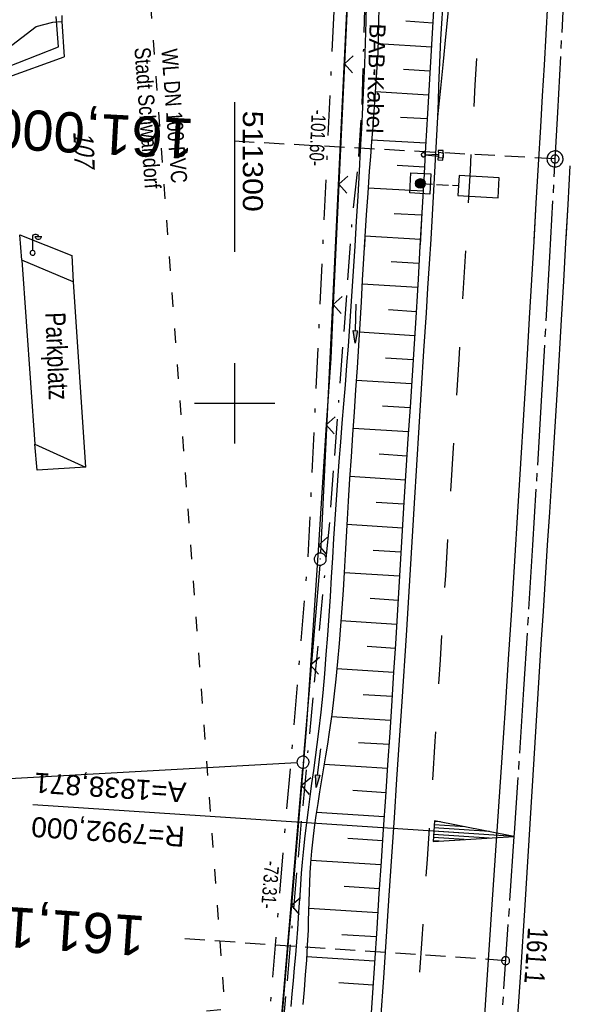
# Model space of a CAD drawing. Extents: x 510932 to 511602, y 463659 to 464636.
# Tile 66 of 81: x 511273 to 511342, y 464425 to 464548. Entities that reach past the tile are written whole.
import ezdxf
from ezdxf.enums import TextEntityAlignment as Align

# ---------------------------------------------------------------- set-up
doc = ezdxf.new("R2010")
doc.units = 0
doc.header["$LTSCALE"] = 10
doc.header["$MEASUREMENT"] = 0
for name, pattern in [('ACAD_ISO03W100', [30, 12, -18]), ('ACAD_ISO16W100', [73, 15, -6.5, 15, -6.5, 15, -7, 1, -7]), ('ACHSE', [5.5, 4, -0.5, 0.5, -0.5]), ('AUSGEZOGEN', [0]), ('LT00', [0]), ('LT02', [0.4, 0.2, -0.2]), ('LT08', [0.42, 0.2, -0.1, 0.02, -0.1]), ('LT12', [0.4, 0.3, -0.1]), ('LT17', [0.15, 0.1, -0.05])]:
    doc.linetypes.add(name, pattern=pattern)
doc.layers.get('0').update_dxf_attribs({"linetype": 'LT00'})
for name, color, linetype in [('--EK_FBR', 1, 'LT00'), ('--EK_ST-93-1', 30, 'LT17'), ('--EL_DFK_AB_L', 21, 'LT00'), ('--EL_DFK_AB_P', 7, 'LT00'), ('-AX-093', 35, 'ACHSE'), ('-EL-93-1', 20, 'LT00'), ('-ST-93-1', 250, 'LT00'), ('-ST-93-5', 250, 'LT00'), ('ABSTAND', 8, 'LT00'), ('BAB-KABEL', 220, 'ACAD_ISO16W100'), ('BAB-KABEL_TEXT', 221, 'Continuous'), ('DFK_AB_L', 21, 'LT00'), ('DFK_AB_P', 7, 'LT00'), ('DFK_BES-WEGE', 255, 'LT00'), ('DFK_FLUR_NR', 250, 'LT00'), ('DFK_KATASTER', 250, 'LT00'), ('DFK_TOPO-ANL', 252, 'LT00'), ('DFK_TOPO-SYM', 252, 'LT00'), ('GEMEINDEGRENZE', 3, 'LT08'), ('PFEIL', 140, 'AUSGEZOGEN'), ('V103_AFBR_BAB', 250, 'LT00'), ('V103_BOESCH', 250, 'LT00'), ('V103_BOSCHUNG', 250, 'LT00'), ('V103_GRABEN', 250, 'LT00'), ('V103_LD_MARK', 250, 'LT00'), ('V103_LG_MARK', 250, 'LT02'), ('V103_RASTER', 250, 'LT00'), ('V103_SCHILD_K', 1, 'LT00'), ('V103_ZAUN', 40, 'LT00'), ('V104_AFBR_BAB', 250, 'LT00'), ('V104_BOESCH', 250, 'LT00'), ('V104_BOSCHUNG', 250, 'LT00'), ('V104_GRABEN', 250, 'LT00'), ('V104_LD_MARK', 250, 'LT00'), ('V104_LG_MARK', 250, 'LT02'), ('V104_RASTER', 250, 'LT00'), ('V104_SCHILD_K', 1, 'LT00'), ('V104_ZAUN', 40, 'LT00'), ('VERKEHRSZEICH-BRÜ', 11, 'Continuous'), ('WASSERLTG', 130, 'ACAD_ISO03W100'), ('WASSERLTG_TEXT', 130, 'Continuous')]:
    doc.layers.add(name, color=color, linetype=linetype)
doc.styles.add('Arial', font='ARIAL.TTF')
doc.styles.add('Beschrift', font='ARIAL.TTF')
doc.styles.get("Standard").update_dxf_attribs({"font": 'ARIAL.TTF'})
doc.styles.add('Versorgungsltg', font='ARIAL.TTF', dxfattribs={"width": 0.8, "height": 2})

# ---------------------------------------------------------------- blocks, each defined once
blk = doc.blocks.new('SYMB7317')
at = {"color": 0, "linetype": 'ByBlock'}
blk.add_line((0, 0.061), (0, 0.4), dxfattribs=at)
for points in [[(0, 0.4), (0.004222, 0.423941), (0.016377, 0.444995), (0.035, 0.460622), (0.057845, 0.468937), (0.082155, 0.468937), (0.105, 0.460622), (0.123623, 0.444995), (0.135779, 0.423941), (0.14, 0.4)], [(0.23, 0.4), (0.21, 0.4), (0.14, 0.4), (0.07, 0.4), (0.05, 0.4)], [(0.21, 0.4), (0.205779, 0.376059), (0.193623, 0.355005), (0.175, 0.339378), (0.152155, 0.331063), (0.127845, 0.331063), (0.105, 0.339378), (0.086377, 0.355005), (0.074222, 0.376059), (0.07, 0.4)], [(0.061, 0), (0.056881, 0.022036), (0.04508, 0.041095), (0.02719, 0.054605), (0.005628, 0.06074), (-0.016693, 0.058671), (-0.036761, 0.048679), (-0.051863, 0.032112), (-0.059961, 0.011209), (-0.059961, -0.011209)], [(0.005628, -0.06074), (0.02719, -0.054605), (0.04508, -0.041095), (0.056881, -0.022036), (0.061, 0)], [(-0.059961, -0.011209), (-0.051863, -0.032112), (-0.036761, -0.048679), (-0.016693, -0.058671), (0.005628, -0.06074)]]:
    blk.add_lwpolyline(points, dxfattribs=at)
blk = doc.blocks.new('SYMB0003')
at = {"color": 0, "linetype": 'ByBlock'}
for p, q in [((-0.015712, 0), (0.010166, 0.012015)), ((0, -0.021257), (-0.015712, 0)), ((0.010166, 0.012015), (0, -0.021257))]:
    blk.add_line(p, q, dxfattribs=at)
for points in [[(-0.031395, 0.499013), (-0.093691, 0.491144), (-0.154509, 0.475528), (-0.21289, 0.452414), (-0.267913, 0.422164), (-0.318712, 0.385257), (-0.364484, 0.342274), (-0.404509, 0.293893), (-0.438154, 0.240877), (-0.464888, 0.184062), (-0.484292, 0.124345), (-0.496058, 0.062667), (-0.5, 0)], [(-0.5, 0), (-0.496058, -0.062667), (-0.484292, -0.124345), (-0.464888, -0.184062), (-0.438154, -0.240877), (-0.404509, -0.293893), (-0.364485, -0.342274), (-0.318712, -0.385257), (-0.267914, -0.422164), (-0.21289, -0.452414), (-0.154509, -0.475529), (-0.093691, -0.491144), (-0.031395, -0.499014), (0.031395, -0.499014)], [(0.5, 0), (0.496057, 0.062667), (0.484292, 0.124345), (0.464888, 0.184062), (0.438153, 0.240877), (0.404509, 0.293893), (0.364484, 0.342274), (0.318712, 0.385257), (0.267913, 0.422164), (0.21289, 0.452414), (0.154509, 0.475528), (0.093691, 0.491144), (0.031395, 0.499013), (-0.031395, 0.499013)], [(0.031395, -0.499014), (0.093691, -0.491144), (0.154509, -0.475529), (0.21289, -0.452414), (0.267914, -0.422164), (0.318712, -0.385257), (0.364485, -0.342274), (0.404509, -0.293893), (0.438154, -0.240877), (0.464889, -0.184062), (0.484292, -0.124345), (0.496058, -0.062667), (0.5, 0)]]:
    blk.add_lwpolyline(points, dxfattribs=at)
blk = doc.blocks.new('Pfreil3')
at = {"layer": 'PFEIL'}
blk.add_hatch(color=256, dxfattribs=at).paths.add_polyline_path([(-1.55, 0.27), (-1.55, -0.27), (0, 0)])
for p, q in [((-1.55, 0), (-4.83, 0)), ((-1.55, -0.27), (-1.55, 0.27)), ((-1.55, 0.27), (0, 0)), ((0, 0), (-1.55, -0.27))]:
    blk.add_line(p, q, dxfattribs=at)
blk = doc.blocks.new('SYMB1263')
at = {"color": 0, "linetype": 'ByBlock'}
for p, q in [((0.014231, 0.098982), (-0.014231, 0.098982)), ((-0.014231, -0.098982), (0.014232, -0.098982))]:
    blk.add_line(p, q, dxfattribs=at)
for points in [[(0, 0.1), (0, 0.75), (0.18, 0.75), (0.18, 1), (-0.18, 1), (-0.18, 0.75), (0, 0.75)], [(-0.014231, 0.098982), (-0.041542, 0.090963), (-0.065486, 0.075575), (-0.084125, 0.054064), (-0.095949, 0.028173), (-0.1, 0)], [(-0.1, 0), (-0.095949, -0.028173), (-0.084125, -0.054064), (-0.065486, -0.075575), (-0.041541, -0.090963), (-0.014231, -0.098982)], [(0.1, 0), (0.095949, 0.028173), (0.084125, 0.054064), (0.065486, 0.075575), (0.041541, 0.090963), (0.014231, 0.098982)], [(0.014232, -0.098982), (0.041542, -0.090963), (0.065486, -0.075575), (0.084125, -0.054064), (0.095949, -0.028173), (0.1, 0)]]:
    blk.add_lwpolyline(points, dxfattribs=at)
blk = doc.blocks.new('SYMB0024')
at = {"color": 0, "linetype": 'ByBlock'}
for p, q in [((-0.5, 0.5), (0, 0)), ((0, 0), (0.5, 0.5))]:
    blk.add_line(p, q, dxfattribs=at)
blk = doc.blocks.new('SYMB2')
at = {"color": 0, "linetype": 'ByBlock', "flags": 128}
for points in [[(-0.031395, 0.499013), (-0.093691, 0.491144), (-0.154509, 0.475528), (-0.21289, 0.452414), (-0.267913, 0.422164), (-0.318712, 0.385257), (-0.364484, 0.342274), (-0.404509, 0.293893), (-0.438154, 0.240877), (-0.464888, 0.184062), (-0.484292, 0.124345), (-0.496058, 0.062667), (-0.5, 0)], [(-0.5, 0), (-0.496058, -0.062667), (-0.484292, -0.124345), (-0.464888, -0.184062), (-0.438154, -0.240877), (-0.404509, -0.293893), (-0.364485, -0.342274), (-0.318712, -0.385257), (-0.267914, -0.422164), (-0.21289, -0.452414), (-0.154509, -0.475529), (-0.093691, -0.491144), (-0.031395, -0.499014), (0.031395, -0.499014)], [(0.5, 0), (0.496057, 0.062667), (0.484292, 0.124345), (0.464888, 0.184062), (0.438153, 0.240877), (0.404509, 0.293893), (0.364484, 0.342274), (0.318712, 0.385257), (0.267913, 0.422164), (0.21289, 0.452414), (0.154509, 0.475528), (0.093691, 0.491144), (0.031395, 0.499013), (-0.031395, 0.499013)], [(0.031395, -0.499014), (0.093691, -0.491144), (0.154509, -0.475529), (0.21289, -0.452414), (0.267914, -0.422164), (0.318712, -0.385257), (0.364485, -0.342274), (0.404509, -0.293893), (0.438154, -0.240877), (0.464889, -0.184062), (0.484292, -0.124345), (0.496058, -0.062667), (0.5, 0)]]:
    blk.add_lwpolyline(points, dxfattribs=at)
blk = doc.blocks.new('SYMB18')
at = {"color": 0, "linetype": 'ByBlock'}
for p, q in [((1, 0.13), (0, 0)), ((0.000669, 0), (1, 0)), ((0.307692, 0.04), (1, 0.04)), ((0.615385, 0.08), (1, 0.08)), ((0.923077, 0.12), (1, 0.12)), ((0.307692, -0.04), (1, -0.04)), ((0.615385, -0.08), (1, -0.08)), ((0.923077, -0.12), (1, -0.12))]:
    blk.add_line(p, q, dxfattribs=at)
at = {"color": 0, "linetype": 'ByBlock', "flags": 128}
blk.add_lwpolyline([(0, 0), (1, -0.13), (1, 0.13)], dxfattribs=at)

msp = doc.modelspace()

# ---------------------------------------------------------------- hatches: boundary and pattern name
at = {"layer": 'VERKEHRSZEICH-BRÜ'}
msp.add_hatch(color=256, dxfattribs=at).paths.add_polyline_path([(511323.69, 464527.33, 1), (511322.49, 464527.39, 1)])

# ---------------------------------------------------------------- linework, layer by layer
at = {"layer": '--EK_FBR'}
for points in [[(511328.48, 464573.09), (511328.46, 464572.19), (511328.4, 464570.84), (511328.3, 464569.5), (511328.16, 464568.16), (511328, 464566.82), (511327.81, 464565.48), (511327.61, 464564.15), (511327.4, 464562.81), (511327.19, 464561.48), (511326.98, 464560.15), (511326.78, 464558.81), (511326.53, 464556.89), (511326.32, 464554.97), (511326.13, 464553.04), (511325.97, 464551.12), (511325.83, 464549.19), (511325.72, 464547.26), (511325.61, 464545.32), (511325.52, 464543.39), (511325.44, 464541.46), (511325.36, 464539.52), (511325.29, 464537.59), (511325.21, 464535.66)], [(511338.92, 464549.72), (511338.7, 464545.9), (511338.48, 464542.07), (511338.25, 464538.25), (511338.03, 464534.43), (511337.75, 464529.67), (511337.47, 464524.91), (511337.2, 464520.14), (511336.92, 464515.38), (511336.65, 464510.61), (511336.29, 464504.57), (511335.93, 464498.54), (511335.57, 464492.5), (511335.2, 464486.46), (511334.81, 464480.35), (511334.42, 464474.24), (511334.03, 464468.13), (511333.63, 464462.02), (511333.23, 464455.91), (511332.82, 464449.81), (511332.41, 464443.71), (511332, 464437.61), (511331.67, 464432.59), (511331.33, 464427.58), (511330.99, 464422.57)], [(511338.92, 464549.72), (511338.7, 464545.9), (511338.48, 464542.07), (511338.25, 464538.25), (511338.03, 464534.43), (511337.75, 464529.67), (511337.47, 464524.91), (511337.21, 464520.3)], [(511325.21, 464535.66), (511325.06, 464532.6), (511324.91, 464529.55), (511324.74, 464526.5), (511324.56, 464523.45), (511324.38, 464520.41), (511324.18, 464517.36), (511323.99, 464514.31), (511323.8, 464511.26), (511323.5, 464506.52), (511323.21, 464501.78), (511322.92, 464497.03), (511322.63, 464492.29), (511322.34, 464487.54), (511321.83, 464479.32), (511321.31, 464471.09), (511320.78, 464462.87), (511320.46, 464458.04), (511320.14, 464453.21), (511319.82, 464448.39), (511319.5, 464443.56), (511319.17, 464438.73), (511318.83, 464433.59), (511318.49, 464428.45), (511318.15, 464423.31)], [(511325.21, 464535.66), (511325.06, 464532.6), (511324.91, 464529.55), (511324.74, 464526.5), (511324.56, 464523.45), (511324.38, 464520.41), (511324.34, 464519.79)], [(511341.69, 464529.55), (511341.43, 464524.76), (511341.16, 464519.97), (511340.89, 464515.18), (511340.61, 464510.39), (511340.14, 464502.41), (511339.66, 464494.42), (511339.16, 464486.44), (511338.89, 464482.33), (511338.63, 464478.23), (511338.36, 464474.12), (511338.1, 464470.02), (511337.83, 464465.91), (511337.57, 464461.81), (511337.32, 464457.76), (511337.08, 464453.71), (511336.83, 464449.66), (511336.59, 464445.62), (511336.34, 464441.57), (511336.09, 464437.52), (511335.54, 464429.11), (511334.96, 464420.7)], [(511341.69, 464529.55), (511341.43, 464524.76), (511341.18, 464520.46)]]:
    msp.add_lwpolyline(points, dxfattribs=at)
at = {"layer": '--EK_ST-93-1', "ltscale": 2.5}
for p, q in [((511339.85, 464530.41), (511299.9, 464532.61)), ((511333.7, 464430.6), (511293.78, 464433.31))]:
    msp.add_line(p, q, dxfattribs=at)
at = {"layer": '--EL_DFK_AB_L'}
for p, q in [((511315.44, 464581.32), (511310.67, 464481.34)), ((511310.57, 464479.84), (511308.55, 464456.06)), ((511308.43, 464454.56), (511304.51, 464408.29))]:
    msp.add_line(p, q, dxfattribs=at)
at = {"layer": '-AX-093', "ltscale": 0.2}
msp.add_lwpolyline([(511343.46, 464604.83), (511342.82, 464590.05), (511341.98, 464572.09), (511341.1, 464554.14), (511340.16, 464536.18), (511339.17, 464518.23), (511338.14, 464500.28), (511337.06, 464482.34), (511335.93, 464464.4), (511334.77, 464446.46), (511334.74, 464446.06), (511333.03, 464420.83), (511331.24, 464395.61), (511329.37, 464370.39), (511327.42, 464345.18), (511325.39, 464319.98), (511323.28, 464294.78)], dxfattribs=at)
at = {"layer": '-EL-93-1'}
msp.add_line((511329.75, 464446.39), (511274.87, 464450.02), dxfattribs=at)
at = {"layer": 'BAB-KABEL', "ltscale": 0.03, "flags": 128}
msp.add_lwpolyline([(511317.46, 464607.33), (511317.47, 464606.23), (511316.72, 464592.27), (511316.63, 464590.68), (511316.53, 464580.25), (511316.82, 464565.64), (511316.26, 464552.99), (511315.8, 464537.2), (511315.44, 464531.47), (511315.33, 464529.6), (511314.63, 464523.4), (511311.8, 464485.48), (511308.49, 464450.38), (511305.84, 464420.72), (511305.17, 464407.76), (511306.65, 464404.45), (511305, 464384.96), (511303.84, 464369.92), (511300.65, 464352.33), (511298.28, 464339.43), (511296.68, 464319.53), (511291.99, 464294.76), (511287.95, 464273.11), (511283.78, 464252.25), (511281.43, 464241.81), (511280.26, 464232.83), (511294.33, 464230.46), (511294.72, 464228.77), (511293.73, 464222.49), (511287.74, 464190.7), (511285.1, 464177.55), (511281.46, 464159.48), (511275.73, 464140.75), (511269.41, 464120.99), (511266.04, 464112.94), (511255.37, 464088.86), (511267.41, 464079.4), (511265.74, 464047.87), (511262.92, 464020.57), (511259.71, 463994.3), (511255.36, 463960.85), (511252.28, 463940.06), (511247.67, 463921.51), (511241.78, 463907.5), (511231.56, 463882.87), (511247.71, 463873.3), (511242.8, 463840.15), (511239.52, 463814.2), (511229, 463807.43), (511220.36, 463795.99), (511228.06, 463774.69), (511221.05, 463738.69), (511215.67, 463709.21), (511211.02, 463688.3)], dxfattribs=at)
at = {"layer": 'DFK_AB_L'}
for p, q in [((511315.44, 464581.32), (511310.67, 464481.34)), ((511310.57, 464479.84), (511308.55, 464456.06)), ((511308.43, 464454.56), (511304.51, 464408.29))]:
    msp.add_line(p, q, dxfattribs=at)
at = {"layer": 'DFK_KATASTER'}
msp.add_line((511217.49, 464450.29), (511307.74, 464455.27), dxfattribs=at)
at = {"layer": 'DFK_TOPO-ANL'}
for p, q in [((511278.46, 464548.26), (511278.47, 464547.52)), ((511275.3, 464546.91), (511277.35, 464547.45)), ((511277.35, 464547.45), (511278.47, 464547.52)), ((511278.05, 464544.39), (511277.77, 464548.13)), ((511278.47, 464547.52), (511278.78, 464543.13)), ((511269.76, 464542.68), (511275.3, 464546.91)), ((511268.75, 464540.71), (511278.05, 464544.39)), ((511271.41, 464540.46), (511278.78, 464543.13)), ((511273.48, 464517.8), (511273.27, 464520.96)), ((511273.27, 464520.96), (511279.71, 464518.38)), ((511279.9, 464515.13), (511273.48, 464517.8)), ((511273.48, 464517.8), (511275.1, 464494.9)), ((511279.71, 464518.38), (511279.9, 464515.13)), ((511279.9, 464515.13), (511281.43, 464492.05)), ((511275.39, 464491.65), (511275.1, 464494.9)), ((511275.1, 464494.9), (511281.43, 464492.05)), ((511281.43, 464492.05), (511275.39, 464491.65))]:
    msp.add_line(p, q, dxfattribs=at)
at = {"layer": 'GEMEINDEGRENZE', "ltscale": 2.5, "flags": 128}
msp.add_lwpolyline([(510955.42, 463956.46), (510984.64, 463964.4), (511022.61, 463976.05), (511115.76, 464006.07), (511125.12, 464006.19), (511127.97, 464006.23), (511141.82, 464068.67), (511147.25, 464110.79), (511145.83, 464126.18), (511140.36, 464140.31), (511125.9, 464157.17), (511130.2, 464162.43), (511147.67, 464187.98), (511163.3, 464175.91), (511220.32, 464139.48), (511221.5, 464133.77), (511224.29, 464132.83), (511228.08, 464132.21), (511231.99, 464131.84), (511235.83, 464131.65), (511239.61, 464132.1), (511243.39, 464132.87), (511247.05, 464134.05), (511250.59, 464135.66), (511254.01, 464137.45), (511257.11, 464139.69), (511260.04, 464142.21), (511262.73, 464144.97), (511265.04, 464148.03), (511267.09, 464151.32), (511268.83, 464154.73), (511269.66, 464157.28), (511264.51, 464158.57), (511276.94, 464224.28), (511277.67, 464232.3), (511293.15, 464312.66), (511294.67, 464320.83), (511298.57, 464352.14), (511300.86, 464378.24), (511302.4, 464397.08), (511302.93, 464407.14), (511302.95, 464407.63), (511307, 464455.44), (511309.13, 464480.69), (511312.44, 464550.53), (511314.02, 464582.96), (511327.22, 464590.54), (511358.91, 464589.09), (511362.89, 464579.07), (511451.19, 464578.85), (511502.17, 464571.93), (511508.94, 464570.82), (511599.85, 464555.96)], dxfattribs=at)
at = {"layer": 'V103_AFBR_BAB'}
msp.add_lwpolyline([(511328.48, 464573.09), (511328.46, 464572.19), (511328.4, 464570.84), (511328.3, 464569.5), (511328.16, 464568.16), (511328, 464566.82), (511327.81, 464565.48), (511327.61, 464564.15), (511327.4, 464562.81), (511327.19, 464561.48), (511326.98, 464560.15), (511326.78, 464558.81), (511326.53, 464556.89), (511326.32, 464554.97), (511326.13, 464553.04), (511325.97, 464551.12), (511325.83, 464549.19), (511325.72, 464547.26), (511325.61, 464545.32), (511325.52, 464543.39), (511325.44, 464541.46), (511325.36, 464539.52), (511325.29, 464537.59), (511325.21, 464535.66)], dxfattribs=at)
at = {"layer": 'V103_AFBR_BAB', "color": 2}
for points in [[(511338.92, 464549.72), (511338.7, 464545.9), (511338.48, 464542.07), (511338.25, 464538.25), (511338.03, 464534.43), (511337.75, 464529.67), (511337.47, 464524.91), (511337.21, 464520.3)], [(511325.21, 464535.66), (511325.06, 464532.6), (511324.91, 464529.55), (511324.74, 464526.5), (511324.56, 464523.45), (511324.38, 464520.41), (511324.34, 464519.79)], [(511341.69, 464529.55), (511341.43, 464524.76), (511341.18, 464520.46)]]:
    msp.add_lwpolyline(points, dxfattribs=at)
at = {"layer": 'V103_BOESCH'}
msp.add_lwpolyline([(511324.99, 464553.19), (511324.65, 464547.48), (511324.32, 464541.78), (511323.99, 464536.07), (511323.75, 464531.94), (511323.51, 464527.82), (511323.28, 464523.69), (511323.05, 464519.74)], dxfattribs=at)
at = {"layer": 'V103_BOSCHUNG'}
for p, q in [((511324.64, 464547.33), (511321.28, 464547.55)), ((511324.47, 464544.34), (511317.82, 464544.76)), ((511324.29, 464541.36), (511320.98, 464541.55)), ((511324.12, 464538.37), (511317.49, 464538.75)), ((511323.95, 464535.39), (511320.61, 464535.57)), ((511323.78, 464532.39), (511317.03, 464532.75)), ((511323.6, 464529.4), (511320.2, 464529.58)), ((511323.43, 464526.4), (511316.58, 464526.77)), ((511323.26, 464523.41), (511319.82, 464523.59)), ((511323.09, 464520.4), (511316.2, 464520.79))]:
    msp.add_line(p, q, dxfattribs=at)
at = {"layer": 'V103_GRABEN'}
for points in [[(511314.97, 464519.42), (511314.97, 464519.55), (511315.16, 464522.66), (511315.34, 464525.78), (511315.51, 464528.89), (511315.66, 464531.55), (511315.8, 464534.22), (511315.94, 464536.88), (511316.06, 464539.54), (511316.17, 464542.21), (511316.26, 464544.87), (511316.34, 464547.53), (511316.38, 464549.74), (511316.4, 464551.95), (511316.41, 464554.16), (511316.42, 464556.36), (511316.41, 464558.57), (511316.4, 464560.78), (511316.39, 464562.99)], [(511317.54, 464563.09), (511317.63, 464561.13), (511317.71, 464559.16), (511317.79, 464557.2), (511317.85, 464555.23), (511317.89, 464553.27), (511317.92, 464551.3), (511317.92, 464549.34), (511317.9, 464547.37), (511317.85, 464545.52), (511317.78, 464543.67), (511317.68, 464541.82), (511317.57, 464539.97), (511317.44, 464538.12), (511317.31, 464536.27), (511317.17, 464534.43), (511317.02, 464532.58), (511316.88, 464530.73), (511316.74, 464528.88), (511316.54, 464526.17), (511316.36, 464523.46), (511316.19, 464520.74), (511316.12, 464519.47)]]:
    msp.add_lwpolyline(points, dxfattribs=at)
at = {"layer": 'V103_LD_MARK'}
msp.add_lwpolyline([(511329.09, 464573.14), (511329.03, 464572.32), (511328.92, 464571.11), (511328.75, 464569.57), (511328.55, 464567.74), (511328.31, 464565.69), (511328.05, 464563.47), (511327.79, 464561.12), (511327.52, 464558.71), (511327.26, 464556.27), (511327.01, 464553.78), (511326.76, 464551.2), (511326.5, 464548.49), (511326.22, 464545.62), (511325.91, 464542.55), (511325.58, 464539.24), (511325.21, 464535.66)], dxfattribs=at)
at = {"layer": 'V103_LG_MARK', "ltscale": 3, "flags": 128}
msp.add_lwpolyline([(511333.09, 464602.86), (511333, 464600.62), (511332.9, 464598.39), (511332.81, 464596.3), (511332.71, 464594.21), (511332.61, 464592.12), (511332.5, 464590.04), (511332.41, 464587.95), (511332.3, 464585.66), (511332.2, 464583.37), (511332.1, 464581.08), (511331.92, 464577.22), (511331.73, 464573.36), (511331.53, 464569.5), (511331.33, 464565.64), (511331.11, 464561.78), (511330.9, 464557.92), (511330.65, 464553.35), (511330.4, 464548.78), (511330.14, 464544.21), (511329.89, 464539.64), (511329.63, 464535.07), (511329.28, 464529.03), (511328.93, 464523), (511328.75, 464519.97)], dxfattribs=at)
at = {"layer": 'V103_RASTER'}
msp.add_line((511300, 464518.83), (511300, 464537.47), dxfattribs=at)
at = {"layer": 'V103_ZAUN'}
for p, q in [((511313.65, 464542.25), (511312.95, 464527.27)), ((511312.95, 464527.27), (511312.58, 464519.33))]:
    msp.add_line(p, q, dxfattribs=at)
msp.add_lwpolyline([(511314.43, 464557.23), (511314.02, 464550.32), (511313.65, 464542.25)], dxfattribs=at)
at = {"layer": 'V104_AFBR_BAB'}
for points in [[(511328.48, 464573.09), (511328.46, 464572.19), (511328.4, 464570.84), (511328.3, 464569.5), (511328.16, 464568.16), (511328, 464566.82), (511327.81, 464565.48), (511327.61, 464564.15), (511327.4, 464562.81), (511327.19, 464561.48), (511326.98, 464560.15), (511326.78, 464558.81), (511326.53, 464556.89), (511326.32, 464554.97), (511326.13, 464553.04), (511325.97, 464551.12), (511325.83, 464549.19), (511325.72, 464547.26), (511325.61, 464545.32), (511325.52, 464543.39), (511325.44, 464541.46), (511325.36, 464539.52), (511325.29, 464537.59), (511325.21, 464535.66)], [(511338.92, 464549.72), (511338.7, 464545.9), (511338.48, 464542.07), (511338.25, 464538.25), (511338.03, 464534.43), (511337.75, 464529.67), (511337.47, 464524.91), (511337.2, 464520.14), (511336.92, 464515.38), (511336.65, 464510.61), (511336.29, 464504.57), (511335.93, 464498.54), (511335.57, 464492.5), (511335.2, 464486.46), (511334.81, 464480.35), (511334.42, 464474.24), (511334.03, 464468.13), (511333.63, 464462.02), (511333.23, 464455.91), (511332.82, 464449.81), (511332.41, 464443.71), (511332, 464437.61), (511331.67, 464432.59), (511331.33, 464427.58), (511330.99, 464422.57)], [(511325.21, 464535.66), (511325.06, 464532.6), (511324.91, 464529.55), (511324.74, 464526.5), (511324.56, 464523.45), (511324.38, 464520.41), (511324.18, 464517.36), (511323.99, 464514.31), (511323.8, 464511.26), (511323.5, 464506.52), (511323.21, 464501.78), (511322.92, 464497.03), (511322.63, 464492.29), (511322.34, 464487.54), (511321.83, 464479.32), (511321.31, 464471.09), (511320.78, 464462.87), (511320.46, 464458.04), (511320.14, 464453.21), (511319.82, 464448.39), (511319.5, 464443.56), (511319.17, 464438.73), (511318.83, 464433.59), (511318.49, 464428.45), (511318.15, 464423.31)], [(511325.21, 464535.66), (511325.21, 464535.66)], [(511341.69, 464529.55), (511341.43, 464524.76), (511341.16, 464519.97), (511340.89, 464515.18), (511340.61, 464510.39), (511340.14, 464502.41), (511339.66, 464494.42), (511339.16, 464486.44), (511338.89, 464482.33), (511338.63, 464478.23), (511338.36, 464474.12), (511338.1, 464470.02), (511337.83, 464465.91), (511337.57, 464461.81), (511337.32, 464457.76), (511337.08, 464453.71), (511336.83, 464449.66), (511336.59, 464445.62), (511336.34, 464441.57), (511336.09, 464437.52), (511335.54, 464429.11), (511334.96, 464420.7)]]:
    msp.add_lwpolyline(points, dxfattribs=at)
at = {"layer": 'V104_BOESCH'}
msp.add_lwpolyline([(511324.99, 464553.19), (511324.65, 464547.48), (511324.32, 464541.78), (511323.99, 464536.07), (511323.75, 464531.94), (511323.51, 464527.82), (511323.28, 464523.69), (511323.04, 464519.56), (511322.8, 464515.44), (511322.55, 464511.31), (511322.31, 464507.38), (511322.06, 464503.44), (511321.81, 464499.5), (511321.55, 464495.57), (511321.3, 464491.63), (511321.05, 464487.69), (511320.84, 464484.16), (511320.62, 464480.63), (511320.41, 464477.1), (511320.2, 464473.57), (511319.98, 464470.04), (511319.76, 464466.51), (511319.54, 464462.98), (511319.28, 464458.98), (511319.02, 464454.97), (511318.75, 464450.96), (511318.48, 464446.96), (511318.21, 464442.95), (511317.94, 464438.95), (511317.66, 464434.62), (511317.37, 464430.29), (511317.09, 464425.97), (511316.81, 464421.64)], dxfattribs=at)
at = {"layer": 'V104_BOSCHUNG'}
for p, q in [((511324.64, 464547.33), (511321.28, 464547.55)), ((511324.47, 464544.34), (511317.82, 464544.76)), ((511324.29, 464541.36), (511320.98, 464541.55)), ((511324.12, 464538.37), (511317.49, 464538.75)), ((511323.95, 464535.39), (511320.61, 464535.57)), ((511323.78, 464532.39), (511317.03, 464532.75)), ((511323.6, 464529.4), (511320.2, 464529.58)), ((511323.43, 464526.4), (511316.58, 464526.77)), ((511323.26, 464523.41), (511319.82, 464523.59)), ((511323.09, 464520.4), (511316.2, 464520.79)), ((511322.91, 464517.4), (511319.47, 464517.6)), ((511322.74, 464514.39), (511315.85, 464514.83)), ((511322.56, 464511.39), (511319.11, 464511.61)), ((511322.37, 464508.4), (511315.49, 464508.84)), ((511322.18, 464505.41), (511318.74, 464505.62)), ((511321.99, 464502.41), (511315.11, 464502.85)), ((511321.8, 464499.42), (511318.36, 464499.64)), ((511321.61, 464496.42), (511314.71, 464496.86)), ((511321.42, 464493.43), (511317.96, 464493.65)), ((511321.23, 464490.44), (511314.31, 464490.87)), ((511321.04, 464487.44), (511317.58, 464487.66)), ((511320.85, 464484.45), (511313.95, 464484.89)), ((511320.67, 464481.45), (511317.22, 464481.67)), ((511320.49, 464478.46), (511313.6, 464478.9)), ((511320.31, 464475.46), (511316.86, 464475.68)), ((511320.13, 464472.47), (511313.21, 464472.91)), ((511319.95, 464469.48), (511316.46, 464469.7)), ((511319.76, 464466.48), (511312.71, 464466.93)), ((511319.57, 464463.49), (511315.98, 464463.71)), ((511319.38, 464460.49), (511312.02, 464460.96)), ((511319.19, 464457.5), (511315.39, 464457.74)), ((511318.99, 464454.51), (511311.11, 464455.01)), ((511318.79, 464451.51), (511314.7, 464451.77)), ((511318.59, 464448.52), (511310.15, 464449.05)), ((511318.39, 464445.53), (511314.07, 464445.8)), ((511318.18, 464442.53), (511309.45, 464443.09)), ((511317.98, 464439.54), (511313.63, 464439.82)), ((511317.78, 464436.55), (511309.2, 464437.09)), ((511317.59, 464433.55), (511313.34, 464433.82)), ((511317.39, 464430.56), (511308.94, 464431.09)), ((511317.2, 464427.57), (511312.95, 464427.83))]:
    msp.add_line(p, q, dxfattribs=at)
at = {"layer": 'V104_GRABEN'}
for points in [[(511307.01, 464424.88), (511307.15, 464426.49), (511307.3, 464428.1), (511307.44, 464429.71), (511307.58, 464431.32), (511307.72, 464432.93), (511307.84, 464434.54), (511307.94, 464435.93), (511308.03, 464437.32), (511308.12, 464438.71), (511308.21, 464440.1), (511308.31, 464441.49), (511308.42, 464442.88), (511308.58, 464444.51), (511308.75, 464446.14), (511308.95, 464447.77), (511309.16, 464449.39), (511309.38, 464451.02), (511309.6, 464452.64), (511309.82, 464454.26), (511310.05, 464455.89), (511310.26, 464457.51), (511310.46, 464459.14), (511310.74, 464461.53), (511310.98, 464463.93), (511311.2, 464466.33), (511311.39, 464468.73), (511311.57, 464471.13), (511311.74, 464473.53), (511311.89, 464475.94), (511312.04, 464478.34), (511312.18, 464480.75), (511312.33, 464483.15), (511312.48, 464485.56), (511312.64, 464487.96), (511312.82, 464490.36), (511313, 464492.75), (511313.19, 464495.14), (511313.38, 464497.53), (511313.57, 464499.92), (511313.77, 464502.31), (511313.96, 464504.7), (511314.14, 464507.09), (511314.37, 464510.2), (511314.58, 464513.32), (511314.78, 464516.43), (511314.97, 464519.55), (511315.16, 464522.66), (511315.34, 464525.78), (511315.51, 464528.89), (511315.66, 464531.55), (511315.8, 464534.22), (511315.94, 464536.88), (511316.06, 464539.54), (511316.17, 464542.21), (511316.26, 464544.87), (511316.34, 464547.53), (511316.38, 464549.74)], [(511317.92, 464549.34), (511317.9, 464547.37), (511317.85, 464545.52), (511317.78, 464543.67), (511317.68, 464541.82), (511317.57, 464539.97), (511317.44, 464538.12), (511317.31, 464536.27), (511317.17, 464534.43), (511317.02, 464532.58), (511316.88, 464530.73), (511316.74, 464528.88), (511316.54, 464526.17), (511316.36, 464523.46), (511316.19, 464520.74), (511316.03, 464518.03), (511315.87, 464515.32), (511315.72, 464512.61), (511315.56, 464509.9), (511315.39, 464507.19), (511315.21, 464504.42), (511315.03, 464501.65), (511314.84, 464498.88), (511314.66, 464496.11), (511314.47, 464493.34), (511314.29, 464490.57), (511314.12, 464487.8), (511313.99, 464485.58), (511313.86, 464483.37), (511313.73, 464481.15), (511313.6, 464478.93), (511313.47, 464476.72), (511313.32, 464474.5), (511313.16, 464472.29), (511312.99, 464470.08), (511312.79, 464467.86), (511312.58, 464465.66), (511312.33, 464463.45), (511312.06, 464461.25), (511311.75, 464459.05), (511311.53, 464457.57), (511311.29, 464456.09), (511311.04, 464454.6), (511310.8, 464453.12), (511310.55, 464451.64), (511310.32, 464450.16), (511310.09, 464448.68), (511309.89, 464447.2), (511309.7, 464445.71), (511309.55, 464444.22), (511309.42, 464442.73), (511309.35, 464441.54), (511309.3, 464440.35), (511309.25, 464439.16), (511309.22, 464437.96), (511309.19, 464436.77), (511309.15, 464435.58), (511309.11, 464434.38), (511309.02, 464432.53), (511308.91, 464430.68), (511308.77, 464428.83), (511308.62, 464426.98), (511308.45, 464425.14)]]:
    msp.add_lwpolyline(points, dxfattribs=at)
at = {"layer": 'V104_LD_MARK'}
msp.add_lwpolyline([(511329.09, 464573.14), (511329.03, 464572.32), (511328.92, 464571.11), (511328.75, 464569.57), (511328.55, 464567.74), (511328.31, 464565.69), (511328.05, 464563.47), (511327.79, 464561.12), (511327.52, 464558.71), (511327.26, 464556.27), (511327.01, 464553.78), (511326.76, 464551.2), (511326.5, 464548.49), (511326.22, 464545.62), (511325.91, 464542.55), (511325.58, 464539.24), (511325.21, 464535.66)], dxfattribs=at)
at = {"layer": 'V104_LG_MARK', "ltscale": 3, "flags": 128}
msp.add_lwpolyline([(511333.09, 464602.86), (511333, 464600.62), (511332.9, 464598.39), (511332.81, 464596.3), (511332.71, 464594.21), (511332.61, 464592.12), (511332.5, 464590.04), (511332.41, 464587.95), (511332.3, 464585.66), (511332.2, 464583.37), (511332.1, 464581.08), (511331.92, 464577.22), (511331.73, 464573.36), (511331.53, 464569.5), (511331.33, 464565.64), (511331.11, 464561.78), (511330.9, 464557.92), (511330.65, 464553.35), (511330.4, 464548.78), (511330.14, 464544.21), (511329.89, 464539.64), (511329.63, 464535.07), (511329.28, 464529.03), (511328.93, 464523), (511328.57, 464516.97), (511328.2, 464510.94), (511327.87, 464505.44), (511327.53, 464499.95), (511327.19, 464494.45), (511326.85, 464488.95), (511326.53, 464483.72), (511326.2, 464478.5), (511325.88, 464473.27), (511325.55, 464468.04), (511325.22, 464462.81), (511324.9, 464457.92), (511324.58, 464453.02), (511324.26, 464448.12), (511323.93, 464443.22), (511323.6, 464438.32), (511323.27, 464433.3), (511322.93, 464428.27), (511322.59, 464423.25), (511322.24, 464418.23), (511321.89, 464413.2), (511321.56, 464408.62), (511321.23, 464404.03), (511320.89, 464399.45), (511320.55, 464394.86), (511320.21, 464390.28), (511319.86, 464385.61), (511319.51, 464380.95), (511319.16, 464376.28), (511318.8, 464371.61), (511318.44, 464366.94), (511318.09, 464362.44), (511317.73, 464357.94), (511317.37, 464353.44), (511317, 464348.93), (511316.64, 464344.43), (511316.23, 464339.33), (511315.81, 464334.24), (511315.4, 464329.14), (511314.98, 464324.04), (511314.56, 464318.95), (511313.94, 464311.52), (511313.31, 464304.09), (511312.67, 464296.65), (511312.1, 464290.14), (511311.53, 464283.63), (511310.94, 464277.11), (511310.36, 464270.6), (511309.78, 464264.22), (511309.2, 464257.85), (511308.61, 464251.47), (511308.03, 464245.09), (511307.58, 464240.21), (511307.14, 464235.33), (511306.69, 464230.45), (511306.24, 464225.56), (511305.78, 464220.68), (511305.31, 464215.67), (511304.83, 464210.66), (511304.35, 464205.65), (511303.87, 464200.64), (511303.39, 464195.64), (511302.82, 464189.7), (511302.24, 464183.76), (511301.67, 464177.82), (511301.09, 464171.88), (511300.5, 464165.92), (511299.91, 464159.97), (511299.32, 464154.02), (511298.72, 464148.07), (511298.24, 464143.23), (511297.75, 464138.39), (511297.26, 464133.56), (511296.77, 464128.72), (511296.28, 464123.88), (511295.83, 464119.56), (511295.37, 464115.23), (511294.91, 464110.9), (511294.43, 464106.58), (511294.1, 464103.61), (511293.77, 464100.65), (511293.44, 464097.69), (511293.11, 464094.73), (511292.79, 464091.86), (511292.48, 464088.99), (511292.17, 464086.13), (511291.85, 464083.26), (511291.53, 464080.39), (511291.18, 464077.27), (511290.82, 464074.15), (511290.47, 464071.03), (511289.68, 464064.24), (511288.9, 464057.45), (511288.12, 464050.66), (511287.15, 464042.33), (511286.17, 464033.99), (511285.19, 464025.66), (511284.64, 464021.03), (511284.08, 464016.4), (511283.53, 464011.77)], dxfattribs=at)
at = {"layer": 'V104_RASTER'}
for p, q in [((511300, 464495), (511300, 464505)), ((511295, 464500), (511305, 464500))]:
    msp.add_line(p, q, dxfattribs=at)
at = {"layer": 'V104_ZAUN'}
for p, q in [((511313.65, 464542.25), (511312.95, 464527.27)), ((511312.95, 464527.27), (511312.25, 464512.28)), ((511311.39, 464497.31), (511310.41, 464482.34)), ((511310.41, 464482.34), (511309.42, 464467.37))]:
    msp.add_line(p, q, dxfattribs=at)
for points in [[(511314.43, 464557.23), (511314.02, 464550.32), (511313.65, 464542.25)], [(511312.25, 464512.28), (511311.94, 464505.61), (511311.39, 464497.31)], [(511309.42, 464467.37), (511308.9, 464459.43), (511308.31, 464452.41)], [(511308.31, 464452.41), (511307.5, 464442.85), (511307.04, 464437.47)], [(511307.04, 464437.47), (511306.74, 464433.93), (511305.79, 464422.52)]]:
    msp.add_lwpolyline(points, dxfattribs=at)
at = {"layer": 'VERKEHRSZEICH-BRÜ', "linetype": 'LT12', "ltscale": 0.5}
msp.add_line((511323.09, 464527.36), (511327.83, 464527.1), dxfattribs=at)
at = {"layer": 'VERKEHRSZEICH-BRÜ', "flags": 128}
for points in [[(511321.77, 464526.18), (511321.91, 464528.68), (511324.41, 464528.54), (511324.27, 464526.04)], [(511332.89, 464528.07), (511327.9, 464528.35), (511327.76, 464525.85), (511332.76, 464525.57)]]:
    msp.add_lwpolyline(points, close=True, dxfattribs=at)
at = {"layer": 'VERKEHRSZEICH-BRÜ'}
msp.add_circle((511323.09, 464527.36), 0.6, dxfattribs=at)
at = {"layer": 'WASSERLTG', "ltscale": 0.015, "flags": 128}
msp.add_lwpolyline([(511215.88, 464416.23), (511298.81, 464424.59), (511289.4, 464551.6), (511288.1, 464563.72), (511232.85, 464549.55), (511171, 464507.68)], dxfattribs=at)

# ---------------------------------------------------------------- block references
at = {"layer": '--EL_DFK_AB_P', "xscale": 1.500000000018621, "yscale": 1.5, "zscale": 1.5, "rotation": 264.7377099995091}
for p in [(511310.63, 464480.59), (511308.49, 464455.31)]:
    msp.add_blockref('SYMB0003', p, dxfattribs=at)
at = {"layer": '-EL-93-1', "xscale": 10.00000000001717, "yscale": 10, "zscale": 10, "rotation": 176.2131180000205}
msp.add_blockref('SYMB18', (511334.74, 464446.06), dxfattribs=at)
at = {"layer": '-ST-93-1', "rotation": 274.1956499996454}
for p in [(511339.85, 464530.41), (511333.7, 464430.6)]:
    msp.add_blockref('SYMB2', p, dxfattribs=at)
at = {"layer": '-ST-93-5', "xscale": 1.999999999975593, "yscale": 2, "zscale": 2, "rotation": 274.1956499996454}
msp.add_blockref('SYMB2', (511339.85, 464530.41), dxfattribs=at)
at = {"layer": 'DFK_AB_P', "xscale": 1.500000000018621, "yscale": 1.5, "zscale": 1.5, "rotation": 264.7377099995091}
for p in [(511310.63, 464480.59), (511308.49, 464455.31)]:
    msp.add_blockref('SYMB0003', p, dxfattribs=at)
at = {"layer": 'DFK_TOPO-SYM', "xscale": 5, "yscale": 5, "zscale": 5, "rotation": 0.001160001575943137}
msp.add_blockref('SYMB7317', (511274.85, 464518.72), dxfattribs=at)
at = {"layer": 'PFEIL'}
for p, rotation in [((511314.97, 464507.49), 268.4120101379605), ((511310.13, 464452.17), 263.3797379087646)]:
    msp.add_blockref('Pfreil3', p, dxfattribs=dict(at, rotation=rotation))
at = {"layer": 'V103_SCHILD_K', "xscale": 2.499999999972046, "yscale": 2.5, "zscale": 2.5, "rotation": 272.2661999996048}
msp.add_blockref('SYMB1263', (511323.46, 464530.93), dxfattribs=at)
at = {"layer": 'V103_ZAUN', "xscale": 2.099999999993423, "yscale": 2.099999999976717, "zscale": 2.1, "rotation": 267.3291899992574}
for p in [(511313.65, 464542.25), (511312.95, 464527.27)]:
    msp.add_blockref('SYMB0024', p, dxfattribs=at)
at = {"layer": 'V104_SCHILD_K', "xscale": 2.500000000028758, "yscale": 2.5, "zscale": 2.5, "rotation": 264.499199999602}
msp.add_blockref('SYMB1263', (511323.46, 464530.93), dxfattribs=at)
at = {"layer": 'V104_ZAUN', "yscale": 2.099999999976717, "zscale": 2.1}
for p, xscale, rotation in [((511313.65, 464542.25), 2.100000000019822, 267.3294800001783), ((511312.95, 464527.27), 2.100000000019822, 267.3294800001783), ((511312.25, 464512.28), 2.100000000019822, 267.3294800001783), ((511311.39, 464497.31), 2.09999999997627, 266.2340599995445), ((511310.41, 464482.34), 2.09999999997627, 266.2340599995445), ((511309.42, 464467.37), 2.09999999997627, 266.2340599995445), ((511308.31, 464452.41), 2.099999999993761, 265.1776400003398), ((511307.04, 464437.47), 2.100000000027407, 265.1076999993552)]:
    msp.add_blockref('SYMB0024', p, dxfattribs=dict(at, xscale=xscale, rotation=rotation))

# ---------------------------------------------------------------- texts
at = {"layer": '--EK_ST-93-1', "style": 'Beschrift'}
for s, rotation, p in [('161,000', -183.1217, (511294.91, 464532.88)), ('161,100', -183.8983, (511288.8, 464433.64))]:
    msp.add_text(s, height=5, rotation=rotation, dxfattribs=at).set_placement(p, align=Align.MIDDLE_LEFT)
at = {"layer": '-EL-93-1', "style": 'Arial'}
msp.add_text('A=1838,871', height=2.5, rotation=176.2131, dxfattribs=at).set_placement((511274.97, 464451.52), align=Align.TOP_RIGHT)
msp.add_text('R=7992,000', height=2.5, rotation=176.2131, dxfattribs=at).set_placement((511274.77, 464448.52), align=Align.RIGHT)
at = {"layer": '-ST-93-1', "style": 'Beschrift', "width": 0.8}
msp.add_text('  161.1', height=2.5, rotation=-93.8988, dxfattribs=at).set_placement((511336.6, 464436.34))
at = {"layer": 'ABSTAND', "width": 0.75}
for s, rotation, p in [(' -101.60-', -92.7366, (511309.61, 464537.12)), (' -73.31-', -94.8357, (511303.81, 464443.61))]:
    msp.add_text(s, height=1.8, rotation=rotation, dxfattribs=at).set_placement(p)
at = {"layer": 'BAB-KABEL_TEXT', "insert": (511316.55, 464540.47), "char_height": 2, "attachment_point": 8, "rotation": 268.3042, "style": 'Beschrift'}
msp.add_mtext('BAB-Kabel', dxfattribs=at)
at = {"layer": 'DFK_BES-WEGE', "width": 0.75}
msp.add_text('Parkplatz', height=2.5, rotation=-87.6515, dxfattribs=at).set_placement((511276.42, 464511.26))
at = {"layer": 'DFK_FLUR_NR', "oblique": 13.754, "width": 0.75}
msp.add_text('107', height=2.5, rotation=272.2662, dxfattribs=at).set_placement((511279.9, 464533.82))
at = {"layer": 'V103_RASTER', "width": 1.08}
msp.add_text(' 511300', height=2.5, rotation=-90.0005, dxfattribs=at).set_placement((511301, 464537.47))
at = {"layer": 'WASSERLTG_TEXT', "insert": (511288.13, 464535.44), "char_height": 2, "attachment_point": 8, "rotation": 274.2788, "style": 'Versorgungsltg'}
msp.add_mtext('WL DN 100 PVC\\PStadt Schwandorf', dxfattribs=at)

doc.saveas('drawing.dxf')
